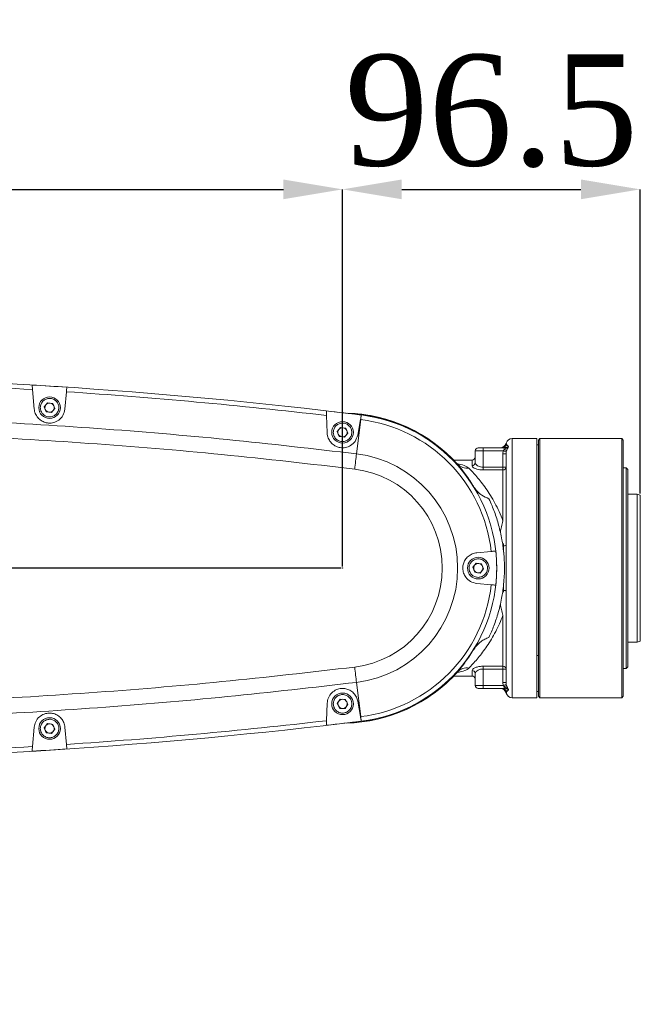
# Model space of a CAD drawing. Header units: millimetres. Extents: x 739 to 2359, y 424 to 1114.
# Tile 44 of 64: x 1848 to 1874, y 1021 to 1061. Entities that reach past the tile are written whole.
import ezdxf

# ---------------------------------------------------------------- set-up
doc = ezdxf.new("R2010")
doc.units = ezdxf.units.MM
doc.header["$PDSIZE"] = -1
doc.layers.add('5', color=7, linetype='Continuous', lineweight=35)
doc.styles.add('SLDTEXTSTYLE0', font='TXT', dxfattribs={"width": 0.7})
doc.styles.get("Standard").update_dxf_attribs({"font": 'times.ttf'})
doc.dimstyles.new('ISO-25', dxfattribs={"dimtxt": 3.5, "dimasz": 2.5, "dimexe": 1.25, "dimexo": 0.625, "dimtad": 1, "dimdec": 0, "dimlfac": 8, "dimtxsty": 'Standard', "dimcen": 2.5, "dimadec": 0, "dimazin": 0, "dimtfac": 1, "dimtmove": 0, "dimatfit": 3, "dimfxl": 1, "dimarcsym": 0})
doc.dimstyles.new('SLDDIMSTYLE3', dxfattribs={"dimtxt": 3.5, "dimasz": 2.4, "dimexe": 0, "dimexo": 0.0625, "dimgap": 0.875, "dimtad": 2, "dimlfac": 2, "dimrnd": 1e-09, "dimzin": 12, "dimdsep": 46, "dimtxsty": 'SLDTEXTSTYLE0', "dimsah": 1, "dimcen": 0.09, "dimadec": 0, "dimazin": 3, "dimtfac": 1, "dimtdec": 3, "dimtofl": 0, "dimtmove": 0, "dimatfit": 3, "dimfxl": 1, "dimfrac": 2, "dimtolj": 1, "dimtzin": 12, "dimarcsym": 0})

# ---------------------------------------------------------------- blocks, each defined once
blk = doc.blocks.new('*D101')
at = {"layer": '5', "color": 0, "lineweight": -2}
for p, q in [((1793.267, 1027.345), (1793.267, 1053.877)), ((1795.667, 1053.877), (1858.992, 1053.877)), ((1861.392, 1038.595), (1861.392, 1053.877))]:
    blk.add_line(p, q, dxfattribs=at)
at = {"layer": '5', "color": 0}
for points in [[(1795.667, 1054.277), (1795.667, 1053.477), (1793.267, 1053.877)], [(1858.992, 1053.477), (1858.992, 1054.277), (1861.392, 1053.877)]]:
    blk.add_solid(points, dxfattribs=at)
at = {"layer": 'Defpoints', "color": 0}
for p in [(1861.392, 1053.877), (1861.392, 1038.533), (1793.267, 1027.283)]:
    blk.add_point(p, dxfattribs=at)
at = {"layer": '5', "color": 0, "lineweight": 5, "insert": (1827.329, 1059.33), "char_height": 4.5, "attachment_point": 2}
blk.add_mtext('\\A1;545', dxfattribs=at)
blk = doc.blocks.new('*D102')
at = {"layer": '5', "color": 0, "lineweight": -2}
for p, q in [((1861.329, 1038.533), (1754.437, 1038.533)), ((1754.437, 1029.683), (1754.437, 1036.133)), ((1793.204, 1027.283), (1754.437, 1027.283))]:
    blk.add_line(p, q, dxfattribs=at)
at = {"layer": '5', "color": 0}
for points in [[(1754.837, 1036.133), (1754.037, 1036.133), (1754.437, 1038.533)], [(1754.037, 1029.683), (1754.837, 1029.683), (1754.437, 1027.283)]]:
    blk.add_solid(points, dxfattribs=at)
at = {"layer": 'Defpoints', "color": 0}
for p in [(1754.437, 1038.533), (1861.392, 1038.533), (1793.267, 1027.283)]:
    blk.add_point(p, dxfattribs=at)
at = {"layer": '5', "color": 0, "lineweight": 5, "insert": (1748.972, 1032.908), "char_height": 4.5, "attachment_point": 2, "rotation": 90}
blk.add_mtext('\\A1;90', dxfattribs=at)
blk = doc.blocks.new('*D103')
at = {"layer": '5', "color": 0, "lineweight": -2}
for p, q in [((1861.392, 1038.595), (1861.392, 1053.877)), ((1863.792, 1053.877), (1871.054, 1053.877)), ((1873.454, 1041.55), (1873.454, 1053.877))]:
    blk.add_line(p, q, dxfattribs=at)
at = {"layer": '5', "color": 0}
for points in [[(1863.792, 1054.277), (1863.792, 1053.477), (1861.392, 1053.877)], [(1871.054, 1053.477), (1871.054, 1054.277), (1873.454, 1053.877)]]:
    blk.add_solid(points, dxfattribs=at)
at = {"layer": 'Defpoints', "color": 0}
for p in [(1873.454, 1053.877), (1873.454, 1041.488), (1861.392, 1038.533)]:
    blk.add_point(p, dxfattribs=at)
at = {"layer": '5', "color": 0, "lineweight": 5, "insert": (1867.423, 1059.343), "char_height": 4.5, "attachment_point": 2}
blk.add_mtext('\\A1;96.5', dxfattribs=at)
blk = doc.blocks.new('*D104')
at = {"layer": '5', "color": 0, "lineweight": -2}
for p, q in [((1793.329, 1096.331), (1943.454, 1096.331)), ((1943.454, 1093.931), (1943.454, 902.183)), ((1803.329, 899.783), (1943.454, 899.783))]:
    blk.add_line(p, q, dxfattribs=at)
at = {"layer": '5', "color": 0}
for points in [[(1943.854, 1093.931), (1943.054, 1093.931), (1943.454, 1096.331)], [(1943.054, 902.183), (1943.854, 902.183), (1943.454, 899.783)]]:
    blk.add_solid(points, dxfattribs=at)
at = {"layer": 'Defpoints', "color": 0}
for p in [(1793.267, 1096.331), (1803.267, 899.783), (1943.454, 899.783)]:
    blk.add_point(p, dxfattribs=at)
at = {"layer": '5', "color": 0, "lineweight": 5, "insert": (1937.988, 998.057), "char_height": 4.5, "attachment_point": 2, "rotation": 90}
blk.add_mtext('\\A1;1572.38', dxfattribs=at)
blk = doc.blocks.new('*D173')
at = {"color": 0, "lineweight": -2}
for start, end in [(33.9405, 84.3499), (325.6501, 16.6727)]:
    blk.add_arc((1793.267, 959.783), 24.347, start, end, dxfattribs=at)
at = {"color": 0}
for points in [[(1795.683, 984.412), (1795.644, 983.613), (1793.267, 984.13)], [(1813.049, 946.287), (1813.687, 945.803), (1811.918, 944.133)]]:
    blk.add_solid(points, dxfattribs=at)
at = {"layer": 'Defpoints', "color": 0}
for p in [(1793.267, 1027.283), (1812.76, 974.371), (1793.267, 959.783), (1793.267, 959.783), (1897.868, 872.012)]:
    blk.add_point(p, dxfattribs=at)
at = {"color": 0, "lineweight": 5, "insert": (1815.333, 970.073), "char_height": 3.5, "attachment_point": 5}
blk.add_mtext('130%%d', dxfattribs=at)

msp = doc.modelspace()

# ---------------------------------------------------------------- linework, layer by layer
at = {"color": 7, "linetype": 'Continuous', "lineweight": 5}
for p, q in [((1848.89403, 1044.978527), (1848.825252, 1045.764666)), ((1850.200414, 1045.677366), (1850.139273, 1044.978527)), ((1849.436876, 1045.234272), (1849.302456, 1045.064547)), ((1849.651071, 1045.202723), (1849.436876, 1045.234272)), ((1849.730847, 1045.00145), (1849.651071, 1045.202723)), ((1849.302456, 1045.064547), (1849.382232, 1044.863274)), ((1849.382232, 1044.863274), (1849.596428, 1044.831726)), ((1849.596428, 1044.831726), (1849.730847, 1045.00145)), ((1860.767032, 1044.011187), (1860.74243, 1044.715695)), ((1861.958454, 1043.163501), (1862.128242, 1044.550585)), ((1862.117783, 1044.551865), (1862.007156, 1043.924469)), ((1862.128242, 1044.550585), (1862.151023, 1044.736696)), ((1861.311876, 1044.234272), (1861.177456, 1044.064547)), ((1861.177456, 1044.064547), (1861.257232, 1043.863274)), ((1861.526071, 1044.202723), (1861.311876, 1044.234272)), ((1861.471428, 1043.831726), (1861.605847, 1044.00145)), ((1861.605847, 1044.00145), (1861.526071, 1044.202723)), ((1861.257232, 1043.863274), (1861.471428, 1043.831726)), ((1868.456553, 1043.782999), (1868.266652, 1043.782999)), ((1869.266652, 1043.77965), (1868.641652, 1043.77965)), ((1869.266652, 1043.77965), (1869.266652, 1033.282999)), ((1869.391652, 1043.782999), (1869.329152, 1043.720499)), ((1869.329152, 1033.345499), (1869.329152, 1043.720499)), ((1871.829152, 1043.782999), (1869.391652, 1043.782999)), ((1869.391652, 1043.782999), (1869.391652, 1033.282999)), ((1872.704152, 1043.77965), (1872.016652, 1043.77965)), ((1872.704152, 1033.282999), (1872.704152, 1043.77965)), ((1872.763264, 1043.720499), (1872.704152, 1043.77965)), ((1872.766652, 1043.720499), (1872.763264, 1043.720499)), ((1872.766652, 1043.720499), (1872.766652, 1033.345499)), ((1867.088816, 1043.282999), (1866.766652, 1043.282999)), ((1866.766652, 1042.800467), (1866.766652, 1043.282999)), ((1866.891652, 1043.407999), (1867.088816, 1043.407999)), ((1867.088816, 1043.282999), (1867.088816, 1043.407999)), ((1867.088816, 1043.407999), (1867.937588, 1043.407999)), ((1867.088816, 1042.623766), (1867.088816, 1043.282999)), ((1867.907144, 1043.282999), (1867.088816, 1043.282999)), ((1867.891652, 1043.168123), (1867.907144, 1043.282999)), ((1867.891652, 1043.168123), (1868.016652, 1043.168123)), ((1867.891652, 1042.623766), (1867.891652, 1043.168123)), ((1867.907144, 1043.282999), (1867.937588, 1043.325109)), ((1867.907144, 1043.282999), (1868.02698, 1043.249924)), ((1867.937588, 1043.325109), (1867.937588, 1043.407999)), ((1868.02698, 1043.249924), (1868.016652, 1043.168123)), ((1868.016652, 1033.897875), (1868.016652, 1043.168123)), ((1868.047276, 1043.311274), (1868.02698, 1043.249924)), ((1869.329152, 1043.532999), (1869.266652, 1043.532999)), ((1866.641652, 1042.907999), (1865.896559, 1042.907999)), ((1867.088816, 1042.623766), (1867.088816, 1042.510134)), ((1867.088816, 1042.623766), (1867.891652, 1042.623766)), ((1867.891652, 1042.510134), (1867.088816, 1042.510134)), ((1867.891652, 1042.623766), (1868.016652, 1042.623766)), ((1867.891652, 1042.623766), (1867.891652, 1042.510134)), ((1867.891652, 1040.449589), (1867.891652, 1042.510134)), ((1872.891652, 1042.595499), (1872.766652, 1042.595499)), ((1872.891652, 1042.59117), (1872.891652, 1042.595499)), ((1872.891652, 1034.470499), (1872.891652, 1042.59117)), ((1872.891652, 1042.59117), (1872.954152, 1042.528602)), ((1872.954152, 1042.528602), (1872.954152, 1034.532999)), ((1873.329152, 1041.532999), (1872.954152, 1041.532999)), ((1873.454152, 1041.487503), (1873.329152, 1041.532999)), ((1873.329152, 1040.654319), (1873.329152, 1041.532999)), ((1873.454152, 1041.487503), (1873.454152, 1040.622148)), ((1873.329152, 1035.532999), (1873.329152, 1040.654319)), ((1873.454152, 1040.622148), (1873.454152, 1035.578495)), ((1866.837179, 1039.155621), (1867.416645, 1039.206317)), ((1867.916652, 1039.524592), (1867.916652, 1039.175529)), ((1866.811876, 1038.734272), (1866.677456, 1038.564547)), ((1866.677456, 1038.564547), (1866.757232, 1038.363274)), ((1867.026071, 1038.702723), (1866.811876, 1038.734272)), ((1866.971428, 1038.331726), (1867.105847, 1038.50145)), ((1867.105847, 1038.50145), (1867.026071, 1038.702723)), ((1866.757232, 1038.363274), (1866.971428, 1038.331726)), ((1867.416645, 1037.85968), (1866.837179, 1037.910377)), ((1867.916652, 1037.916173), (1867.916652, 1037.558603)), ((1867.891652, 1034.555864), (1867.891652, 1036.616408)), ((1873.329152, 1035.532999), (1873.454152, 1035.578495)), ((1872.954152, 1035.532999), (1873.329152, 1035.532999)), ((1867.088816, 1034.555864), (1867.891652, 1034.555864)), ((1867.088816, 1034.555864), (1867.088816, 1034.442232)), ((1867.891652, 1034.442232), (1867.088816, 1034.442232)), ((1867.088816, 1034.442232), (1867.088816, 1033.782999)), ((1867.891652, 1034.555864), (1867.891652, 1034.442232)), ((1867.891652, 1033.897875), (1867.891652, 1034.442232)), ((1868.016652, 1034.442232), (1867.891652, 1034.442232)), ((1872.766652, 1034.470499), (1872.891652, 1034.470499)), ((1872.891652, 1034.470499), (1872.954152, 1034.532999)), ((1865.896559, 1034.157999), (1866.641652, 1034.157999)), ((1866.766652, 1034.26553), (1866.766652, 1033.782999)), ((1861.958454, 1033.902497), (1862.128242, 1032.515413)), ((1866.766652, 1033.782999), (1867.088816, 1033.782999)), ((1867.088816, 1033.657999), (1866.891652, 1033.657999)), ((1867.088816, 1033.657999), (1867.088816, 1033.782999)), ((1867.088816, 1033.782999), (1867.907144, 1033.782999)), ((1867.937588, 1033.657999), (1867.088816, 1033.657999)), ((1867.907144, 1033.782999), (1867.891652, 1033.897875)), ((1868.016652, 1033.897875), (1867.891652, 1033.897875)), ((1868.02698, 1033.816074), (1867.907144, 1033.782999)), ((1867.937588, 1033.740888), (1867.907144, 1033.782999)), ((1867.937588, 1033.657999), (1867.937588, 1033.740888)), ((1868.016652, 1033.897875), (1868.02698, 1033.816074)), ((1868.02698, 1033.816074), (1868.047276, 1033.754724)), ((1861.291669, 1033.225037), (1861.175351, 1033.04243)), ((1861.50797, 1033.215605), (1861.291669, 1033.225037)), ((1861.607952, 1033.023568), (1861.50797, 1033.215605)), ((1868.028198, 1033.47979), (1868.024593, 1033.470505)), ((1868.266652, 1033.282999), (1869.266652, 1033.282999)), ((1869.266652, 1033.532999), (1869.329152, 1033.532999)), ((1869.329152, 1033.345499), (1869.391652, 1033.282999)), ((1869.391652, 1033.282999), (1872.704152, 1033.282999)), ((1872.704152, 1033.282999), (1872.766652, 1033.345499)), ((1860.74243, 1032.350303), (1860.767032, 1033.054811)), ((1861.175351, 1033.04243), (1861.275333, 1032.850393)), ((1861.275333, 1032.850393), (1861.491634, 1032.840961)), ((1861.491634, 1032.840961), (1861.607952, 1033.023568)), ((1862.007156, 1033.141529), (1862.117783, 1032.514133)), ((1862.128242, 1032.515413), (1862.151023, 1032.329302)), ((1848.825252, 1031.301331), (1848.89403, 1032.087471)), ((1849.436876, 1032.234272), (1849.302456, 1032.064547)), ((1849.302456, 1032.064547), (1849.382232, 1031.863274)), ((1849.651071, 1032.202723), (1849.436876, 1032.234272)), ((1849.596428, 1031.831726), (1849.730847, 1032.00145)), ((1849.730847, 1032.00145), (1849.651071, 1032.202723)), ((1850.139273, 1032.087471), (1850.200414, 1031.388631)), ((1849.382232, 1031.863274), (1849.596428, 1031.831726))]:
    msp.add_line(p, q, dxfattribs=at)
at = {"color": 8, "linetype": 'Continuous', "lineweight": 5}
for p, q in [((1868.266652, 1043.782999), (1868.266652, 1033.282999)), ((1866.641652, 1042.681926), (1866.641652, 1042.907999)), ((1869.329152, 1034.997465), (1869.266652, 1034.997465)), ((1866.641652, 1034.157999), (1866.641652, 1034.384071))]:
    msp.add_line(p, q, dxfattribs=at)
at = {"color": 7, "linetype": 'Continuous', "lineweight": 5, "flags": 128}
for points in [[(1862.128242, 1044.550585), (1862.126935, 1044.550745), (1862.125628, 1044.550905), (1862.12432, 1044.551065), (1862.123013, 1044.551225), (1862.121705, 1044.551385), (1862.120398, 1044.551545), (1862.119091, 1044.551705), (1862.117783, 1044.551865)], [(1862.117783, 1032.514133), (1862.119091, 1032.514293), (1862.120398, 1032.514453), (1862.121705, 1032.514613), (1862.123013, 1032.514773), (1862.12432, 1032.514933), (1862.125628, 1032.515093), (1862.126935, 1032.515253), (1862.128242, 1032.515413)]]:
    msp.add_lwpolyline(points, dxfattribs=at)
at = {"color": 7, "linetype": 'Continuous', "lineweight": 5}
for centre in [(1849.516652, 1045.032999), (1861.391652, 1044.032999), (1866.891652, 1038.532999), (1861.391652, 1033.032999), (1849.516652, 1032.032999)]:
    msp.add_circle(centre, 0.4375, dxfattribs=at)
for centre, radius, start, end in [((1835.766652, 829.189249), 217.15625, 83.02135019, 89.59224332), ((1835.766652, 829.189249), 216.96875, 86.54947949, 89.48998322), ((1835.766652, 829.189249), 217.15303, 86.18459716, 86.55670314), ((1835.766652, 829.189249), 216.96875, 83.38989578, 86.18560342), ((1849.516652, 1045.032999), 0.1875, 141.621248, 201.621248), ((1849.516652, 1045.032999), 0.1875, 81.621248, 141.621248), ((1849.516652, 1045.032999), 0.1875, 21.621248, 81.621248), ((1849.516652, 1045.032999), 0.1875, 201.621248, 261.621248), ((1849.516652, 1045.032999), 0.1875, 261.621248, 321.621248), ((1849.516652, 1045.032999), 0.1875, 321.621248, 21.621248), ((1835.766652, 829.189249), 217.15303, 83.021564, 83.39725789), ((1861.391652, 1038.532999), 6.279715, 42.2271677, 88.2806827), ((1861.391652, 1038.532999), 6.0625, 6.3765865, 83.0213502), ((1861.391652, 1038.532999), 6.253589, 32.3348964, 83.0340106), ((1861.391652, 1038.532999), 6.25, 276.9786498, 83.0213502), ((1861.391652, 1044.032999), 0.1875, 141.621248, 201.621248), ((1861.391652, 1044.032999), 0.1875, 201.621248, 261.621248), ((1861.391652, 1044.032999), 0.1875, 81.621248, 141.621248), ((1861.391652, 1044.032999), 0.1875, 21.621248, 81.621248), ((1861.391652, 1044.032999), 0.1875, 321.621248, 21.621248), ((1861.391652, 1044.032999), 0.1875, 261.621248, 321.621248), ((1867.78354, 1043.657987), 0.249988, 270.4461451, 343.4946472), ((1868.266652, 1043.532999), 0.25, 90, 165.5060111), ((1861.391652, 1038.532999), 4.665064, 276.9786498, 83.0213502), ((1866.891652, 1043.282999), 0.125, 90, 180), ((1867.829904, 1043.656029), 0.24803, 270.0810457, 331.78032), ((1868.010048, 1043.457849), 0.151229, 241.3706588, 284.2508346), ((1866.641652, 1043.032999), 0.125, 270, 0), ((1866.644798, 1042.803785), 0.121899, 268.5210553, 358.4404492), ((1861.391652, 1038.532999), 4.040064, 276.9786498, 83.0213502), ((1866.43865, 1043.112522), 0.53555, 223.7531676, 278.2559134), ((1867.897077, 1042.629734), 0.119723, 267.4027155, 357.142682), ((1861.391652, 1038.532999), 6.24678, 353.6640302, 6.3359698), ((1867.921569, 1039.607225), 0.173277, 260.0577694, 303.2802662), ((1866.891652, 1038.532999), 0.1875, 141.621248, 201.621248), ((1866.891652, 1038.532999), 0.1875, 201.621248, 261.621248), ((1866.891652, 1038.532999), 0.1875, 81.621248, 141.621248), ((1866.891652, 1038.532999), 0.1875, 261.621248, 321.621248), ((1866.891652, 1038.532999), 0.1875, 21.621248, 81.621248), ((1866.891652, 1038.532999), 0.1875, 321.621248, 21.621248), ((1861.391652, 1038.532999), 6.0625, 276.9786498, 353.6234135), ((1867.921569, 1037.458772), 0.173277, 56.7197338, 99.9422306), ((1861.391652, 1038.532999), 6.253589, 276.9687215, 327.6651036), ((1866.43865, 1033.953476), 0.53555, 81.7440866, 136.2468324), ((1866.644798, 1034.262213), 0.121899, 1.5595508, 91.4789447), ((1867.897077, 1034.436264), 0.119723, 2.857318, 92.5972845), ((1861.391652, 1038.532999), 6.279715, 271.3203542, 317.8179763), ((1866.641652, 1034.032999), 0.125, 0, 90), ((1866.891652, 1033.782999), 0.125, 180, 270), ((1867.78354, 1033.40801), 0.249988, 16.4430472, 89.553853), ((1867.829904, 1033.409969), 0.24803, 28.21968, 89.9189543), ((1868.010048, 1033.608149), 0.151229, 75.7491654, 118.6293412), ((1861.391652, 1033.032999), 0.1875, 87.5033187, 147.5033187), ((1861.391652, 1033.032999), 0.1875, 27.5033187, 87.5033187), ((1868.266652, 1033.532999), 0.25, 194.4950337, 270), ((1861.391652, 1033.032999), 0.1875, 147.5033187, 207.5033187), ((1861.391652, 1033.032999), 0.1875, 207.5033187, 267.5033187), ((1861.391652, 1033.032999), 0.1875, 267.5033187, 327.5033187), ((1861.391652, 1033.032999), 0.1875, 327.5033187, 27.5033187), ((1835.766652, 1247.876749), 217.15625, 270.40775668, 276.97864981), ((1849.516652, 1032.032999), 0.1875, 141.621248, 201.621248), ((1849.516652, 1032.032999), 0.1875, 81.621248, 141.621248), ((1849.516652, 1032.032999), 0.1875, 21.621248, 81.621248), ((1849.516652, 1032.032999), 0.1875, 321.621248, 21.621248), ((1835.766652, 1247.876749), 216.96875, 273.81439658, 276.61010422), ((1835.766652, 1247.876749), 217.15303, 276.60274211, 276.978436), ((1849.516652, 1032.032999), 0.1875, 201.621248, 261.621248), ((1849.516652, 1032.032999), 0.1875, 261.621248, 321.621248), ((1835.766652, 1247.876749), 216.96875, 270.51001678, 273.45052051), ((1835.766652, 1247.876749), 217.15303, 273.44329686, 273.81540284)]:
    msp.add_arc(centre, radius, start, end, dxfattribs=at)
at = {"color": 8, "linetype": 'Continuous', "lineweight": 5}
for start, end in [(42.0890802, 88.6742263), (271.3257737, 317.9109198)]:
    msp.add_arc((1861.391652, 1038.532999), 6.279658, start, end, dxfattribs=at)
at = {"color": 7, "linetype": 'Continuous', "lineweight": 5}
for points, knots in [([(1848.809014, 1045.950258), (1848.809861, 1045.940587), (1848.811553, 1045.921247), (1848.817741, 1045.850515), (1848.823007, 1045.79032), (1848.825252, 1045.764666)], [0, 0, 0, 0, 0.364659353, 0.729233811, 1, 1, 1, 1]), ([(1850.200414, 1045.677366), (1850.203405, 1045.711557), (1850.209388, 1045.779938), (1850.214665, 1045.840261), (1850.215944, 1045.85488), (1850.216478, 1045.860984)], [0, 0, 0, 0, 0.3680737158, 0.7361497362, 1, 1, 1, 1]), ([(1849.654828, 1044.684384), (1849.609135, 1044.671691), (1849.538593, 1044.652096), (1849.440123, 1044.663287), (1849.366882, 1044.686376), (1849.299545, 1044.723878), (1849.225314, 1044.78846), (1849.159575, 1044.891469), (1849.136898, 1045.011522), (1849.146718, 1045.109421), (1849.170066, 1045.182854), (1849.207605, 1045.249872), (1849.271664, 1045.325493), (1849.336495, 1045.359557), (1849.378476, 1045.381614)], [0, 0, 0, 0, 0.119721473, 0.184832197, 0.249999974, 0.315110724, 0.380278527, 0.5, 0.619721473, 0.684832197, 0.749999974, 0.815110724, 0.880278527, 1, 1, 1, 1]), ([(1849.378476, 1045.381614), (1849.424168, 1045.394306), (1849.49471, 1045.413902), (1849.593181, 1045.402711), (1849.666421, 1045.379621), (1849.733759, 1045.34212), (1849.807989, 1045.277537), (1849.873728, 1045.174529), (1849.896406, 1045.054476), (1849.886585, 1044.956576), (1849.863237, 1044.883144), (1849.825699, 1044.816126), (1849.761639, 1044.740505), (1849.696808, 1044.706441), (1849.654828, 1044.684384)], [0, 0, 0, 0, 0.1197214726, 0.184832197, 0.2499999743, 0.3151107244, 0.3802785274, 0.5, 0.6197214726, 0.684832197, 0.7499999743, 0.8151107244, 0.8802785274, 1, 1, 1, 1]), ([(1830.39104, 1044.693503), (1832.148184, 1044.724932), (1835.662472, 1044.787792), (1840.934808, 1044.718432), (1846.203903, 1044.530075), (1851.466517, 1044.207983), (1856.720849, 1043.76714), (1860.212586, 1043.364714), (1861.958454, 1043.163501)], [0, 0, 0, 0, 0.166666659, 0.333333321, 0.499999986, 0.666666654, 0.833333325, 1, 1, 1, 1]), ([(1850.139273, 1044.978527), (1850.119498, 1044.887226), (1850.082768, 1044.717639), (1849.905594, 1044.52445), (1849.694364, 1044.419842), (1849.480589, 1044.398573), (1849.290985, 1044.440531), (1849.128299, 1044.531778), (1848.996634, 1044.669303), (1848.917213, 1044.825527), (1848.900752, 1044.934161), (1848.89403, 1044.978527)], [0, 0, 0, 0, 0.160659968, 0.298416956, 0.420025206, 0.523505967, 0.616724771, 0.709518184, 0.809567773, 0.922228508, 1, 1, 1, 1]), ([(1860.735926, 1044.90196), (1860.736265, 1044.892257), (1860.736942, 1044.872853), (1860.739421, 1044.801877), (1860.741531, 1044.741462), (1860.74243, 1044.715695)], [0, 0, 0, 0, 0.364530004, 0.728971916, 1, 1, 1, 1]), ([(1861.529828, 1043.684384), (1861.484135, 1043.671691), (1861.413593, 1043.652096), (1861.315123, 1043.663287), (1861.241882, 1043.686376), (1861.174545, 1043.723878), (1861.100314, 1043.78846), (1861.034575, 1043.891469), (1861.011898, 1044.011522), (1861.021718, 1044.109421), (1861.045066, 1044.182854), (1861.082605, 1044.249872), (1861.146664, 1044.325493), (1861.211495, 1044.359557), (1861.253476, 1044.381614)], [0, 0, 0, 0, 0.119721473, 0.184832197, 0.249999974, 0.315110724, 0.380278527, 0.5, 0.619721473, 0.684832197, 0.749999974, 0.815110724, 0.880278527, 1, 1, 1, 1]), ([(1861.253476, 1044.381614), (1861.299168, 1044.394306), (1861.36971, 1044.413902), (1861.468181, 1044.402711), (1861.541421, 1044.379621), (1861.608759, 1044.34212), (1861.682989, 1044.277537), (1861.748728, 1044.174529), (1861.771406, 1044.054476), (1861.761585, 1043.956576), (1861.738237, 1043.883144), (1861.700699, 1043.816126), (1861.636639, 1043.740505), (1861.571808, 1043.706441), (1861.529828, 1043.684384)], [0, 0, 0, 0, 0.1197214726, 0.184832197, 0.2499999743, 0.3151107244, 0.3802785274, 0.5, 0.6197214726, 0.684832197, 0.7499999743, 0.8151107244, 0.8802785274, 1, 1, 1, 1]), ([(1862.117783, 1044.551865), (1862.123749, 1044.585699), (1862.135681, 1044.653369), (1862.146211, 1044.713087), (1862.148763, 1044.727559), (1862.149828, 1044.733598)], [0, 0, 0, 0, 0.368149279, 0.736313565, 1, 1, 1, 1]), ([(1861.882517, 1042.543132), (1860.090703, 1042.749262), (1856.507051, 1043.161525), (1851.11281, 1043.607865), (1845.708804, 1043.928713), (1840.298227, 1044.108505), (1834.885693, 1044.162488), (1831.279166, 1044.083143), (1829.475901, 1044.04347)], [0, 0, 0, 0, 0.166627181, 0.333256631, 0.499994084, 0.666733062, 0.83336635, 1, 1, 1, 1]), ([(1862.007156, 1043.924469), (1861.97948, 1043.835123), (1861.928203, 1043.669591), (1861.735006, 1043.492748), (1861.516826, 1043.407268), (1861.303988, 1043.403809), (1861.11948, 1043.460457), (1860.964585, 1043.564266), (1860.843771, 1043.71251), (1860.779797, 1043.869212), (1860.770477, 1043.972879), (1860.767032, 1044.011187)], [0, 0, 0, 0, 0.162678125, 0.301394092, 0.422956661, 0.526512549, 0.62053072, 0.714861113, 0.817081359, 0.932406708, 1, 1, 1, 1]), ([(1868.641652, 1043.77965), (1868.620587, 1043.779725), (1868.578457, 1043.779877), (1868.522176, 1043.780942), (1868.480174, 1043.782094), (1868.456358, 1043.782919), (1868.456498, 1043.782915), (1868.456553, 1043.782914)], [0, 0, 0, 0, 0.214744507, 0.429485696, 0.644312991, 0.859196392, 1, 1, 1, 1]), ([(1872.016652, 1043.77965), (1871.99558, 1043.779726), (1871.953436, 1043.779878), (1871.897262, 1043.780938), (1871.854852, 1043.782105), (1871.832359, 1043.782884), (1871.830063, 1043.782966), (1871.829152, 1043.782999)], [0, 0, 0, 0, 0.21460061, 0.429197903, 0.643881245, 0.858620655, 1, 1, 1, 1]), ([(1867.937588, 1043.325109), (1867.938079, 1043.325602), (1867.958337, 1043.345931), (1867.987098, 1043.365796), (1868.042231, 1043.40298), (1868.082227, 1043.430704), (1868.113994, 1043.458624), (1868.120903, 1043.465048), (1868.121159, 1043.465286)], [0, 0, 0, 0, 0.008736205, 0.360692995, 0.448676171, 0.877001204, 0.995442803, 1, 1, 1, 1]), ([(1867.937588, 1043.407999), (1867.971665, 1043.410895), (1868.037298, 1043.416474), (1868.09393, 1043.449437), (1868.121159, 1043.465286)], [0, 0, 0, 0, 0.51920228, 1, 1, 1, 1]), ([(1868.121159, 1043.465286), (1868.121065, 1043.465109), (1868.118836, 1043.460927), (1868.108067, 1043.440573), (1868.094457, 1043.414291), (1868.072247, 1043.369121), (1868.058505, 1043.339775), (1868.047565, 1043.312008), (1868.047276, 1043.311274)], [0, 0, 0, 0, 0.004438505, 0.1052249, 0.501853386, 0.591394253, 0.989186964, 1, 1, 1, 1]), ([(1868.048453, 1043.538747), (1868.056143, 1043.525914), (1868.069005, 1043.504448), (1868.1062, 1043.476519), (1868.121159, 1043.465286)], [0, 0, 0, 0, 0.597802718, 1, 1, 1, 1]), ([(1866.766652, 1042.800467), (1866.769371, 1042.785409), (1866.775217, 1042.753043), (1866.822159, 1042.703363), (1866.89492, 1042.66048), (1866.98618, 1042.62994), (1867.05476, 1042.625815), (1867.088816, 1042.623766)], [0, 0, 0, 0, 0.193830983, 0.416614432, 0.619941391, 0.81126561, 1, 1, 1, 1]), ([(1866.094745, 1042.705274), (1866.095485, 1042.704932), (1866.097768, 1042.703878), (1866.075571, 1042.716516), (1866.053171, 1042.742763), (1866.045056, 1042.752272)], [0, 0, 0, 0, 0.234386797, 0.722625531, 1, 1, 1, 1]), ([(1866.675536, 1041.877838), (1866.674302, 1041.879863), (1866.56353, 1042.061801), (1866.335001, 1042.396467), (1866.147045, 1042.625904), (1866.051808, 1042.74216)], [0, 0, 0, 0, 0.005522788, 0.496096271, 1, 1, 1, 1]), ([(1866.515552, 1042.582522), (1866.619136, 1042.47242), (1866.829433, 1042.24889), (1867.204629, 1041.770761), (1867.511293, 1041.280461), (1867.740369, 1040.828141), (1867.841228, 1040.575763), (1867.891652, 1040.449589)], [0, 0, 0, 0, 0.2398170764, 0.4868824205, 0.7391555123, 0.8695937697, 1, 1, 1, 1]), ([(1867.088816, 1042.510134), (1867.041724, 1042.512088), (1866.947884, 1042.515982), (1866.821256, 1042.545314), (1866.719509, 1042.587041), (1866.653559, 1042.63572), (1866.645426, 1042.667281), (1866.641652, 1042.681926)], [0, 0, 0, 0, 0.196890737, 0.39234704, 0.594568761, 0.81186095, 1, 1, 1, 1]), ([(1867.32305, 1041.341009), (1867.225449, 1041.384119), (1866.985498, 1041.490103), (1866.786895, 1041.708627), (1866.688757, 1041.857748), (1866.675536, 1041.877838)], [0, 0, 0, 0, 0.372358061, 0.915442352, 1, 1, 1, 1]), ([(1867.790493, 1039.989447), (1867.742469, 1040.177048), (1867.645365, 1040.556383), (1867.478439, 1041.000082), (1867.365293, 1041.248327), (1867.32305, 1041.341009)], [0, 0, 0, 0, 0.380091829, 0.768557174, 1, 1, 1, 1]), ([(1867.891652, 1040.449589), (1867.891248, 1040.44814), (1867.86839, 1040.366125), (1867.826253, 1040.214211), (1867.801998, 1040.061765), (1867.790493, 1039.989447)], [0, 0, 0, 0, 0.00936938, 0.530066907, 1, 1, 1, 1]), ([(1867.891652, 1039.436551), (1867.879714, 1039.517025), (1867.852435, 1039.700914), (1867.812789, 1039.88559), (1867.790493, 1039.989447)], [0, 0, 0, 0, 0.437626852, 1, 1, 1, 1]), ([(1867.600275, 1039.222383), (1867.590631, 1039.221539), (1867.571343, 1039.219852), (1867.501023, 1039.213699), (1867.44151, 1039.208493), (1867.416645, 1039.206317)], [0, 0, 0, 0, 0.367971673, 0.73594126, 1, 1, 1, 1]), ([(1867.891652, 1037.629447), (1867.916, 1037.853901), (1867.960355, 1038.26278), (1867.954968, 1038.875595), (1867.912927, 1039.248056), (1867.891652, 1039.436551)], [0, 0, 0, 0, 0.375437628, 0.683921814, 1, 1, 1, 1]), ([(1866.837179, 1037.910377), (1866.746084, 1037.930074), (1866.576364, 1037.966772), (1866.393132, 1038.134966), (1866.290304, 1038.327336), (1866.256782, 1038.521507), (1866.283046, 1038.708789), (1866.357842, 1038.87432), (1866.480067, 1039.015638), (1866.644305, 1039.121112), (1866.772947, 1039.144128), (1866.837179, 1039.155621)], [0, 0, 0, 0, 0.159474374, 0.297118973, 0.396868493, 0.497025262, 0.587341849, 0.676726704, 0.774762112, 0.887537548, 1, 1, 1, 1]), ([(1867.029828, 1038.184384), (1866.984135, 1038.171691), (1866.913593, 1038.152096), (1866.815123, 1038.163287), (1866.741882, 1038.186376), (1866.674545, 1038.223878), (1866.600314, 1038.28846), (1866.534575, 1038.391469), (1866.511898, 1038.511522), (1866.521718, 1038.609421), (1866.545066, 1038.682854), (1866.582605, 1038.749872), (1866.646664, 1038.825493), (1866.711495, 1038.859557), (1866.753476, 1038.881614)], [0, 0, 0, 0, 0.119721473, 0.184832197, 0.249999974, 0.315110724, 0.380278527, 0.5, 0.619721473, 0.684832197, 0.749999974, 0.815110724, 0.880278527, 1, 1, 1, 1]), ([(1866.753476, 1038.881614), (1866.799168, 1038.894306), (1866.86971, 1038.913902), (1866.968181, 1038.902711), (1867.041421, 1038.879621), (1867.108759, 1038.84212), (1867.182989, 1038.777537), (1867.248728, 1038.674529), (1867.271406, 1038.554476), (1867.261585, 1038.456576), (1867.238237, 1038.383144), (1867.200699, 1038.316126), (1867.136639, 1038.240505), (1867.071808, 1038.206441), (1867.029828, 1038.184384)], [0, 0, 0, 0, 0.1197214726, 0.184832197, 0.2499999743, 0.3151107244, 0.3802785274, 0.5, 0.6197214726, 0.684832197, 0.7499999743, 0.8151107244, 0.8802785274, 1, 1, 1, 1]), ([(1867.416645, 1037.85968), (1867.450838, 1037.856689), (1867.519222, 1037.850706), (1867.57955, 1037.845428), (1867.594171, 1037.844149), (1867.600275, 1037.843615)], [0, 0, 0, 0, 0.3680744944, 0.7361520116, 1, 1, 1, 1]), ([(1867.891652, 1037.629447), (1867.879714, 1037.548972), (1867.852435, 1037.365084), (1867.812789, 1037.180407), (1867.790493, 1037.076551)], [0, 0, 0, 0, 0.437626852, 1, 1, 1, 1]), ([(1867.32305, 1035.724988), (1867.39184, 1035.879038), (1867.530672, 1036.189937), (1867.686235, 1036.652149), (1867.761966, 1036.960427), (1867.790493, 1037.076551)], [0, 0, 0, 0, 0.379724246, 0.766352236, 1, 1, 1, 1]), ([(1867.790493, 1037.076551), (1867.801998, 1037.004233), (1867.826253, 1036.851786), (1867.86839, 1036.699873), (1867.891248, 1036.617858), (1867.891652, 1036.616408)], [0, 0, 0, 0, 0.469933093, 0.99063062, 1, 1, 1, 1]), ([(1867.891652, 1036.616408), (1867.881452, 1036.589604), (1867.781953, 1036.328124), (1867.55926, 1035.860395), (1867.203845, 1035.295493), (1866.898983, 1034.90591), (1866.669443, 1034.645014), (1866.566844, 1034.537317), (1866.515552, 1034.483476)], [0, 0, 0, 0, 0.027303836, 0.266347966, 0.51289167, 0.753001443, 0.876518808, 1, 1, 1, 1]), ([(1866.675536, 1035.18816), (1866.722579, 1035.255118), (1866.818057, 1035.391013), (1866.984591, 1035.543934), (1867.153205, 1035.661012), (1867.265855, 1035.703445), (1867.32305, 1035.724988)], [0, 0, 0, 0, 0.2858147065, 0.5800815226, 0.7867966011, 1, 1, 1, 1]), ([(1866.051808, 1034.323837), (1866.145043, 1034.435998), (1866.33419, 1034.663542), (1866.560685, 1035.011645), (1866.675536, 1035.18816)], [0, 0, 0, 0, 0.492920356, 1, 1, 1, 1]), ([(1829.475901, 1033.022527), (1831.279153, 1032.982856), (1834.885667, 1032.903512), (1840.298202, 1032.957495), (1845.708778, 1033.137283), (1851.112783, 1033.458128), (1856.507024, 1033.904469), (1860.09069, 1034.316734), (1861.882517, 1034.522866)], [0, 0, 0, 0, 0.166632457, 0.333265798, 0.500005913, 0.666742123, 0.833371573, 1, 1, 1, 1]), ([(1866.641652, 1034.384071), (1866.647225, 1034.402028), (1866.658405, 1034.438049), (1866.744208, 1034.492404), (1866.868574, 1034.534759), (1866.992826, 1034.553932), (1867.066661, 1034.555418), (1867.088816, 1034.555864)], [0, 0, 0, 0, 0.229027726, 0.459420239, 0.689855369, 0.906937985, 1, 1, 1, 1]), ([(1867.088816, 1034.442232), (1867.072838, 1034.441772), (1867.019152, 1034.440226), (1866.92852, 1034.419991), (1866.839593, 1034.376267), (1866.778654, 1034.32084), (1866.770656, 1034.283981), (1866.766652, 1034.26553)], [0, 0, 0, 0, 0.088981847, 0.298972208, 0.528597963, 0.764028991, 1, 1, 1, 1]), ([(1866.048783, 1034.320347), (1866.048814, 1034.32039), (1866.063943, 1034.341371), (1866.091081, 1034.357183), (1866.095798, 1034.360752), (1866.097961, 1034.362389)], [0, 0, 0, 0, 0.0011045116, 0.5418818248, 1, 1, 1, 1]), ([(1861.958454, 1033.902497), (1860.212586, 1033.701284), (1856.720849, 1033.298858), (1851.466517, 1032.858014), (1846.203903, 1032.535923), (1840.934808, 1032.347566), (1835.662472, 1032.278206), (1832.148184, 1032.341065), (1830.39104, 1032.372495)], [0, 0, 0, 0, 0.166666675, 0.333333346, 0.500000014, 0.666666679, 0.833333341, 1, 1, 1, 1]), ([(1860.767032, 1033.054811), (1860.777883, 1033.131639), (1860.799627, 1033.285595), (1860.938203, 1033.484252), (1861.129796, 1033.614781), (1861.335485, 1033.665705), (1861.527559, 1033.652182), (1861.701934, 1033.586051), (1861.853207, 1033.468666), (1861.962378, 1033.314759), (1861.99301, 1033.196255), (1862.007156, 1033.141529)], [0, 0, 0, 0, 0.134930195, 0.270384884, 0.391021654, 0.494046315, 0.587894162, 0.682343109, 0.784888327, 0.900659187, 1, 1, 1, 1]), ([(1868.121159, 1033.600712), (1868.120903, 1033.60095), (1868.089951, 1033.629726), (1868.030863, 1033.671784), (1867.966227, 1033.713084), (1867.94066, 1033.737905), (1867.937588, 1033.740888)], [0, 0, 0, 0, 0.004557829, 0.551079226, 0.94605195, 1, 1, 1, 1]), ([(1868.121159, 1033.600712), (1868.09393, 1033.616561), (1868.037298, 1033.649523), (1867.971665, 1033.655102), (1867.937588, 1033.657999)], [0, 0, 0, 0, 0.48079772, 1, 1, 1, 1]), ([(1868.047276, 1033.754724), (1868.049052, 1033.750291), (1868.062447, 1033.716845), (1868.082653, 1033.675274), (1868.101718, 1033.637734), (1868.112851, 1033.616386), (1868.118325, 1033.60603), (1868.121065, 1033.600889), (1868.121159, 1033.600712)], [0, 0, 0, 0, 0.066021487, 0.498035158, 0.745894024, 0.87065372, 0.995562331, 1, 1, 1, 1]), ([(1868.121159, 1033.600712), (1868.104728, 1033.588169), (1868.068246, 1033.560319), (1868.055473, 1033.53898), (1868.048453, 1033.527251)], [0, 0, 0, 0, 0.450379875, 1, 1, 1, 1]), ([(1861.564827, 1032.70038), (1861.520676, 1032.683071), (1861.452513, 1032.65635), (1861.353414, 1032.657391), (1861.278193, 1032.672853), (1861.207367, 1032.703256), (1861.126909, 1032.759891), (1861.05096, 1032.855621), (1861.016098, 1032.972717), (1861.015834, 1033.071108), (1861.031533, 1033.146546), (1861.062006, 1033.217058), (1861.117979, 1033.298846), (1861.178978, 1033.339375), (1861.218477, 1033.365618)], [0, 0, 0, 0, 0.119721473, 0.184832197, 0.249999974, 0.315110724, 0.380278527, 0.5, 0.619721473, 0.684832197, 0.749999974, 0.815110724, 0.880278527, 1, 1, 1, 1]), ([(1861.218477, 1033.365618), (1861.262628, 1033.382926), (1861.33079, 1033.409648), (1861.429889, 1033.408607), (1861.50511, 1033.393145), (1861.575937, 1033.362742), (1861.656395, 1033.306107), (1861.732344, 1033.210377), (1861.767205, 1033.093281), (1861.767469, 1032.99489), (1861.75177, 1032.919452), (1861.721297, 1032.848939), (1861.665325, 1032.767152), (1861.604325, 1032.726623), (1861.564827, 1032.70038)], [0, 0, 0, 0, 0.119721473, 0.184832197, 0.249999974, 0.315110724, 0.380278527, 0.5, 0.619721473, 0.684832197, 0.749999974, 0.815110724, 0.880278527, 1, 1, 1, 1]), ([(1848.89403, 1032.087471), (1848.908901, 1032.163668), (1848.9387, 1032.316358), (1849.087607, 1032.507533), (1849.285933, 1032.627837), (1849.494176, 1032.667809), (1849.685337, 1032.644069), (1849.855949, 1032.56874), (1850.000668, 1032.443517), (1850.105643, 1032.277769), (1850.128189, 1032.150189), (1850.139273, 1032.087471)], [0, 0, 0, 0, 0.133327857, 0.267172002, 0.386409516, 0.488223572, 0.580913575, 0.674144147, 0.775330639, 0.889553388, 1, 1, 1, 1]), ([(1849.378476, 1032.381614), (1849.424168, 1032.394306), (1849.49471, 1032.413902), (1849.593181, 1032.402711), (1849.666421, 1032.379621), (1849.733759, 1032.34212), (1849.807989, 1032.277537), (1849.873728, 1032.174529), (1849.896406, 1032.054476), (1849.886585, 1031.956576), (1849.863237, 1031.883144), (1849.825699, 1031.816126), (1849.761639, 1031.740505), (1849.696808, 1031.706441), (1849.654828, 1031.684384)], [0, 0, 0, 0, 0.119721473, 0.184832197, 0.249999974, 0.315110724, 0.380278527, 0.5, 0.619721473, 0.684832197, 0.749999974, 0.815110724, 0.880278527, 1, 1, 1, 1]), ([(1862.149828, 1032.3324), (1862.148146, 1032.341937), (1862.144783, 1032.36101), (1862.132518, 1032.430569), (1862.122132, 1032.489471), (1862.117783, 1032.514133)], [0, 0, 0, 0, 0.367623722, 0.735236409, 1, 1, 1, 1]), ([(1849.654828, 1031.684384), (1849.609135, 1031.671691), (1849.538593, 1031.652096), (1849.440123, 1031.663287), (1849.366882, 1031.686376), (1849.299545, 1031.723878), (1849.225314, 1031.78846), (1849.159575, 1031.891469), (1849.136898, 1032.011522), (1849.146718, 1032.109421), (1849.170066, 1032.182854), (1849.207605, 1032.249872), (1849.271664, 1032.325493), (1849.336495, 1032.359557), (1849.378476, 1032.381614)], [0, 0, 0, 0, 0.119721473, 0.184832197, 0.249999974, 0.315110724, 0.380278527, 0.5, 0.619721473, 0.684832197, 0.749999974, 0.815110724, 0.880278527, 1, 1, 1, 1]), ([(1860.74243, 1032.350303), (1860.741221, 1032.315669), (1860.738802, 1032.246388), (1860.73666, 1032.185057), (1860.736141, 1032.170207), (1860.735926, 1032.164038)], [0, 0, 0, 0, 0.368822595, 0.737767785, 1, 1, 1, 1]), ([(1848.825252, 1031.301331), (1848.822232, 1031.266821), (1848.816193, 1031.197788), (1848.810847, 1031.136683), (1848.809552, 1031.121888), (1848.809014, 1031.11574)], [0, 0, 0, 0, 0.368792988, 0.73770403, 1, 1, 1, 1]), ([(1850.216478, 1031.205014), (1850.215635, 1031.214658), (1850.213947, 1031.233946), (1850.207795, 1031.304264), (1850.202589, 1031.363772), (1850.200414, 1031.388631)], [0, 0, 0, 0, 0.3679930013, 0.7359843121, 1, 1, 1, 1])]:
    msp.add_open_spline(points, degree=3, knots=knots, dxfattribs=at)
at = {"color": 8, "linetype": 'Continuous', "lineweight": 5}
for points, knots in [([(1868.024591, 1043.595496), (1868.024591, 1043.595497), (1868.021716, 1043.602902), (1868.026757, 1043.584098), (1868.040599, 1043.555164), (1868.048453, 1043.538747)], [0, 0, 0, 0, 0.000063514, 0.432637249, 1, 1, 1, 1]), ([(1866.034201, 1042.763256), (1866.137629, 1042.743518), (1866.343632, 1042.704205), (1866.458404, 1042.62297), (1866.515552, 1042.582522)], [0, 0, 0, 0, 0.502071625, 1, 1, 1, 1]), ([(1866.515552, 1034.483476), (1866.465175, 1034.446575), (1866.352714, 1034.364198), (1866.145208, 1034.324813), (1866.030655, 1034.30307)], [0, 0, 0, 0, 0.4479489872, 1, 1, 1, 1]), ([(1868.048453, 1033.527251), (1868.046409, 1033.523649), (1868.029415, 1033.493702), (1868.028768, 1033.486301), (1868.028198, 1033.47979)], [0, 0, 0, 0, 0.120262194, 1, 1, 1, 1])]:
    msp.add_open_spline(points, degree=3, knots=knots, dxfattribs=at)
at = {"color": 7, "linetype": 'Continuous', "lineweight": 5}
for points in [[(1861.882517, 1042.543132), (1861.895843, 1042.651998), (1861.922495, 1042.86973), (1861.946468, 1043.065577), (1861.958454, 1043.163501)], [(1861.882517, 1034.522866), (1861.895843, 1034.414), (1861.922495, 1034.196268), (1861.946468, 1034.00042), (1861.958454, 1033.902497)]]:
    msp.add_open_spline(points, degree=3, dxfattribs=at)
at = {"layer": '5', "color": 0, "lineweight": 5}
msp.add_arc((1793.266652, 959.782999), 136.547651, 314.61576188, 195, dxfattribs=at)
at = {"layer": '5', "lineweight": 5}
msp.add_point((1861.391652, 1038.532999), dxfattribs=at)

# ---------------------------------------------------------------- dimensions: what is measured, and where the dimension line sits
at = {"color": 3, "lineweight": 5}
dim = msp.add_angular_dim_2l(base=(1812.759983, 974.371024), line1=((1793.266652, 959.782999), (1793.266652, 1027.282999)), line2=((1793.266652, 959.782999), (1897.868221, 872.011861)), dimstyle='ISO-25', override={"dimasz": 2.4, "dimexe": 1, "dimexo": 0, "dimgap": 1.524, "dimtih": 1, "dimtoh": 1, "dimlfac": 2.5, "dimzin": 0, "dimpost": '<>', "dimtdec": 3, "dimtvp": 0.1, "dimtzin": 0}, dxfattribs=at)
dim.commit()
dim.dimension.update_dxf_attribs({"geometry": '*D173', "text_midpoint": (1815.332975, 970.072694)})
at = {"layer": '5', "color": 3, "lineweight": 5}
dim = msp.add_linear_dim(base=(1943.454152, 899.782999), p1=(1793.266652, 1096.33065), p2=(1803.266652, 899.782999), angle=90, text='1572.38', dimstyle='SLDDIMSTYLE3', override={"dimtxt": 4.5, "dimgap": 0.875, "dimtad": 1, "dimdec": 0, "dimlfac": 2, "dimpost": '<>', "dimtxsty": 'Standard', "dimse1": 0, "dimse2": 0, "dimsd1": 0, "dimsd2": 0, "dimtofl": 0, "dimtvp": 0.1, "dimfrac": 0}, dxfattribs=at)
dim.commit()
dim.dimension.update_dxf_attribs({"geometry": '*D104', "text_midpoint": (1943.454152, 998.056824), "dimtype": 160})
at = {"layer": '5', "color": 1, "lineweight": 5}
for base, p1, p2, text, picture, middle in [((1861.391652, 1053.877221), (1793.266652, 1027.282999), (1861.391652, 1038.532999), '545', '*D101', (1827.329152, 1053.877221)), ((1873.454152, 1053.877221), (1861.391652, 1038.532999), (1873.454152, 1041.487503), '96.5', '*D103', (1867.422902, 1053.877221))]:
    dim = msp.add_linear_dim(base=base, p1=p1, p2=p2, text=text, dimstyle='SLDDIMSTYLE3', override={"dimtxt": 4.5, "dimtad": 1, "dimdec": 0, "dimpost": '<>', "dimtxsty": 'Standard', "dimtvp": 0.1, "dimfrac": 0}, dxfattribs=at)
    dim.commit()
    dim.dimension.update_dxf_attribs({"geometry": picture, "text_midpoint": middle, "dimtype": 160})
dim = msp.add_linear_dim(base=(1754.437482, 1038.532999), p1=(1793.266652, 1027.282999), p2=(1861.391652, 1038.532999), angle=90, text='90', dimstyle='SLDDIMSTYLE3', override={"dimtxt": 4.5, "dimtad": 1, "dimdec": 0, "dimpost": '<>', "dimtxsty": 'Standard', "dimtvp": 0.1, "dimfrac": 0}, dxfattribs=at)
dim.commit()
dim.dimension.update_dxf_attribs({"geometry": '*D102', "text_midpoint": (1754.437482, 1032.907999), "dimtype": 160})

doc.saveas('drawing.dxf')
